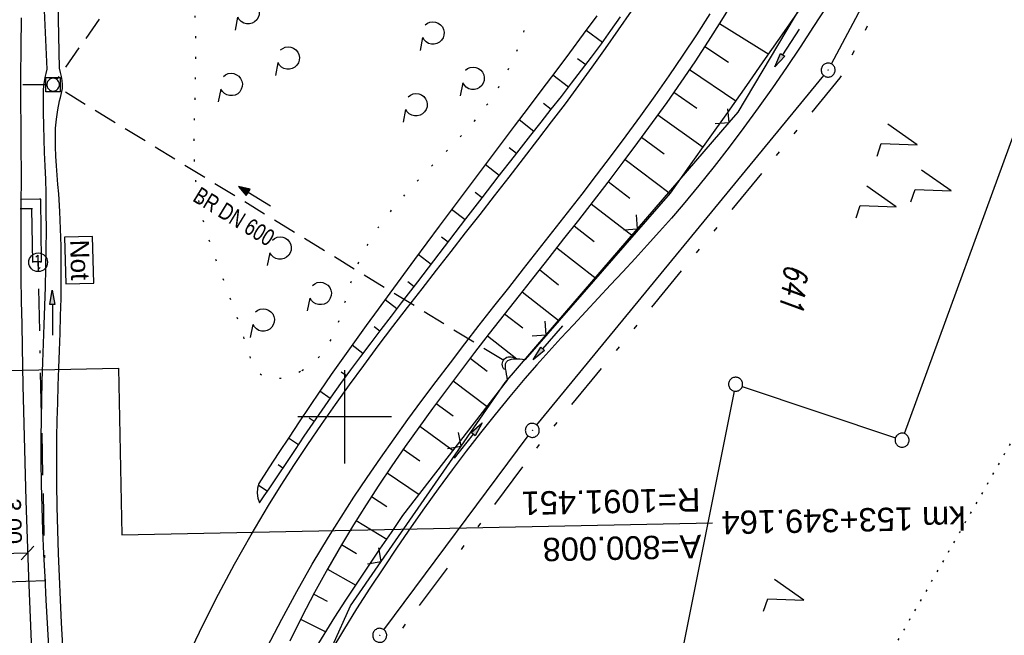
# Model space of a CAD drawing. Extents: x 510637 to 511182, y 471777 to 472747.
# Tile 13 of 42: x 510865 to 510971, y 472077 to 472143. Entities that reach past the tile are written whole.
import ezdxf

# ---------------------------------------------------------------- set-up
doc = ezdxf.new("R2010")
doc.units = 0
doc.header["$LTSCALE"] = 10
doc.header["$MEASUREMENT"] = 0
for name, pattern in [('ACAD_ISO16W100', [73, 15, -6.5, 15, -6.5, 15, -7, 1, -7]), ('AUSGEZOGEN', [0]), ('LT00', [0]), ('LT07', [0.22, 0.02, -0.2]), ('LT09', [0.54, 0.2, -0.1, 0.02, -0.1, 0.02, -0.1]), ('PUNKTX2_STR', [0.6, 0.1, -0.5]), ('STRICHLINIE2', [0.375, 0.25, -0.125])]:
    doc.linetypes.add(name, pattern=pattern)
doc.layers.get('0').update_dxf_attribs({"linetype": 'LT00'})
for name, color, linetype in [('-EL-020', 250, 'LT00'), ('-Halt-Pfeil', 4, 'LT00'), ('-Haltung', 182, 'STRICHLINIE2'), ('-Haltungsbeschriftung', 182, 'LT00'), ('BAB-KABEL', 220, 'ACAD_ISO16W100'), ('BAB-NS_SYB', 221, 'Continuous'), ('BAB-NS_TEXT', 221, 'Continuous'), ('BEMAßUNG', 255, 'Continuous'), ('DFK_AB_L', 21, 'LT00'), ('DFK_AB_P', 7, 'LT00'), ('DFK_FLUR_NR', 250, 'LT00'), ('DFK_GZPKT', 250, 'LT00'), ('DFK_KATASTER', 250, 'LT00'), ('DFK_NUTZUNG', 250, 'LT00'), ('DFK_NUTZUNGSGRENZE', 70, 'PUNKTX2_STR'), ('GEHOELZ_SYMB', 252, 'Continuous'), ('GEMARKUNGSGRENZE', 3, 'LT09'), ('PFEIL', 140, 'AUSGEZOGEN'), ('V94_AFBR_BAB', 250, 'LT00'), ('V94_BOESCH', 250, 'LT00'), ('V94_BOSCHUNG', 250, 'LT00'), ('V94_GEHOELZ', 250, 'LT07'), ('V94_GEHWEG', 250, 'LT00'), ('V94_GRABEN', 250, 'LT00'), ('V94_KA_MULD', 182, 'LT00'), ('V94_RASTER', 250, 'LT00'), ('V94_UK_DURCH', 182, 'LT00'), ('V94_ZAUN', 40, 'LT00')]:
    doc.layers.add(name, color=color, linetype=linetype)
doc.styles.add('Arial', font='ARIAL.TTF')
doc.styles.add('Beschrift', font='ARIAL.TTF')
doc.styles.add('Haltungsbeschriftung', font='ARIAL.TTF', dxfattribs={"width": 0.75})
doc.styles.get("Standard").update_dxf_attribs({"font": 'romans.shx'})

# ---------------------------------------------------------------- blocks, each defined once
blk = doc.blocks.new('SYMB7222')
at = {"color": 0, "linetype": 'ByBlock'}
blk.add_line((0, 0.185), (-0.11, -0.185), dxfattribs=at)
blk.add_lwpolyline([(0.25, -0.185), (0.11, -0.185), (0, 0.185)], dxfattribs=at)
blk = doc.blocks.new('SYMB7010')
at = {"color": 0, "linetype": 'ByBlock'}
for points in [[(-0.031408, 0.499213), (-0.093728, 0.49134), (-0.15457, 0.475719), (-0.212975, 0.452595), (-0.268021, 0.422333), (-0.31884, 0.385411), (-0.36463, 0.342411), (-0.40467, 0.29401), (-0.438329, 0.240973), (-0.465074, 0.184136), (-0.484486, 0.124395), (-0.496256, 0.062692), (-0.5002, 0)], [(-0.5002, 0), (-0.496256, -0.062692), (-0.484486, -0.124395), (-0.465075, -0.184136), (-0.438329, -0.240973), (-0.404671, -0.29401), (-0.36463, -0.342411), (-0.31884, -0.385411), (-0.268021, -0.422333), (-0.212975, -0.452595), (-0.154571, -0.475719), (-0.093728, -0.49134), (-0.031408, -0.499213), (0.031408, -0.499213)], [(0.5002, 0), (0.496256, 0.062692), (0.484485, 0.124395), (0.465074, 0.184136), (0.438329, 0.240973), (0.40467, 0.29401), (0.36463, 0.342411), (0.31884, 0.385411), (0.268021, 0.422333), (0.212975, 0.452595), (0.15457, 0.475719), (0.093728, 0.49134), (0.031408, 0.499213), (-0.031408, 0.499213)], [(0.031408, -0.499213), (0.093728, -0.491341), (0.15457, -0.475719), (0.212975, -0.452595), (0.268021, -0.422333), (0.31884, -0.385411), (0.36463, -0.342411), (0.404671, -0.294011), (0.438329, -0.240974), (0.465075, -0.184136), (0.484486, -0.124395), (0.496256, -0.062692), (0.500201, 0)]]:
    blk.add_lwpolyline(points, dxfattribs=at)
blk = doc.blocks.new('SYMB0003')
at = {"color": 0, "linetype": 'ByBlock'}
for p, q in [((-0.015712, 0), (0.010166, 0.012015)), ((0, -0.021257), (-0.015712, 0)), ((0.010166, 0.012015), (0, -0.021257))]:
    blk.add_line(p, q, dxfattribs=at)
for points in [[(-0.031395, 0.499013), (-0.093691, 0.491144), (-0.154509, 0.475528), (-0.21289, 0.452414), (-0.267913, 0.422164), (-0.318712, 0.385257), (-0.364484, 0.342274), (-0.404509, 0.293893), (-0.438154, 0.240877), (-0.464888, 0.184062), (-0.484292, 0.124345), (-0.496058, 0.062667), (-0.5, 0)], [(-0.5, 0), (-0.496058, -0.062667), (-0.484292, -0.124345), (-0.464888, -0.184062), (-0.438154, -0.240877), (-0.404509, -0.293893), (-0.364485, -0.342274), (-0.318712, -0.385257), (-0.267914, -0.422164), (-0.21289, -0.452414), (-0.154509, -0.475529), (-0.093691, -0.491144), (-0.031395, -0.499014), (0.031395, -0.499014)], [(0.5, 0), (0.496057, 0.062667), (0.484292, 0.124345), (0.464888, 0.184062), (0.438153, 0.240877), (0.404509, 0.293893), (0.364484, 0.342274), (0.318712, 0.385257), (0.267913, 0.422164), (0.21289, 0.452414), (0.154509, 0.475528), (0.093691, 0.491144), (0.031395, 0.499013), (-0.031395, 0.499013)], [(0.031395, -0.499014), (0.093691, -0.491144), (0.154509, -0.475529), (0.21289, -0.452414), (0.267914, -0.422164), (0.318712, -0.385257), (0.364485, -0.342274), (0.404509, -0.293893), (0.438154, -0.240877), (0.464889, -0.184062), (0.484292, -0.124345), (0.496058, -0.062667), (0.5, 0)]]:
    blk.add_lwpolyline(points, dxfattribs=at)
blk = doc.blocks.new('SYMB0011')
at = {"color": 0, "linetype": 'ByBlock'}
for p, q in [((0.5, 0), (-0.5, 0)), ((0, 0.5), (0, -0.5))]:
    blk.add_line(p, q, dxfattribs=at)
blk = doc.blocks.new('SYMB0024')
at = {"color": 0, "linetype": 'ByBlock'}
for p, q in [((-0.5, 0.5), (0, 0)), ((0, 0), (0.5, 0.5))]:
    blk.add_line(p, q, dxfattribs=at)
blk = doc.blocks.new('Pfreil3')
at = {"layer": 'PFEIL'}
blk.add_hatch(color=256, dxfattribs=at).paths.add_polyline_path([(-1.55, 0.27), (-1.55, -0.27), (0, 0)])
for p, q in [((-1.55, 0), (-4.83, 0)), ((-1.55, -0.27), (-1.55, 0.27)), ((-1.55, 0.27), (0, 0)), ((0, 0), (-1.55, -0.27))]:
    blk.add_line(p, q, dxfattribs=at)
blk = doc.blocks.new('SYMB1210')
at = {"color": 0, "linetype": 'ByBlock'}
blk.add_line((0.018815, -0.179014), (0.055623, -0.17119), dxfattribs=at)
for points in [[(-0.2, -0.2), (-0.2, 0.2), (0.2, 0.2), (0.2, -0.2), (-0.2, -0.2)], [(0.018815, 0.179014), (-0.018815, 0.179014), (-0.055623, 0.17119), (-0.09, 0.155885), (-0.120444, 0.133766), (-0.145623, 0.105801), (-0.164438, 0.073213), (-0.176067, 0.037424), (-0.18, 0)], [(-0.18, 0), (-0.176067, -0.037424), (-0.164438, -0.073213), (-0.145623, -0.105801), (-0.120444, -0.133766), (-0.09, -0.155885), (-0.055623, -0.17119), (-0.018815, -0.179014), (0.018815, -0.179014)], [(0.18, 0), (0.176067, 0.037424), (0.164438, 0.073213), (0.145623, 0.105801), (0.120444, 0.133766), (0.09, 0.155885), (0.055623, 0.17119), (0.018815, 0.179014)], [(0.055623, -0.17119), (0.09, -0.155885), (0.120444, -0.133766), (0.145623, -0.105801), (0.164438, -0.073213), (0.176067, -0.037424), (0.18, 0)]]:
    blk.add_lwpolyline(points, dxfattribs=at)
blk = doc.blocks.new('SYMB1107')
at = {"color": 0, "linetype": 'ByBlock'}
for points in [[(-0.2, 0), (-0.196157, 0.039018), (-0.184776, 0.076537), (-0.166294, 0.111114), (-0.141421, 0.141421), (-0.111114, 0.166294), (-0.076537, 0.184776), (-0.039018, 0.196157), (0, 0.2)], [(0, 0.2), (0.039018, 0.196157), (0.076537, 0.184776), (0.111114, 0.166294), (0.141421, 0.141421), (0.166294, 0.111114), (0.184776, 0.076537), (0.196157, 0.039018), (0.2, 0)]]:
    blk.add_lwpolyline(points, dxfattribs=at)
blk = doc.blocks.new('GEHOELZ_SYMB')
at = {"layer": 'GEHOELZ_SYMB'}
blk.add_line((0, 0), (1.4, 0), dxfattribs=at)
blk.add_lwpolyline([(-1.39, 0.02), (-1.61, 0.22), (-1.78, 0.47), (-1.88, 0.76), (-1.9, 1.06), (-1.84, 1.36), (-1.72, 1.64), (-1.53, 1.87), (-1.28, 2.05), (-1, 2.16), (-0.7, 2.2), (-0.4, 2.16), (-0.12, 2.05), (0.13, 1.87), (0.32, 1.64), (0.44, 1.36), (0.5, 1.06), (0.48, 0.76), (0.38, 0.47), (0.21, 0.22), (-0.01, 0.02)], dxfattribs=at)
blk = doc.blocks.new('NS-SYMB')
at = {"layer": 'BAB-NS_SYB'}
for p, q in [((0.179, 0.071), (0.25, 0)), ((-0.25, 0), (0.25, 0)), ((-0.25, 0), (-0.179, -0.071))]:
    blk.add_line(p, q, dxfattribs=at)
blk.add_circle((0, 0), 0.325, dxfattribs=at)
blk = doc.blocks.new('_Oblique')
at = {"color": 0, "linetype": 'ByBlock', "lineweight": -2}
blk.add_line((-0.5, -0.5), (0.5, 0.5), dxfattribs=at)
blk = doc.blocks.new('SYMB7221')
at = {"color": 0, "linetype": 'ByBlock'}
for p, q in [((0, 0.435), (-0.11, 0.065)), ((0.11, 0.065), (0, 0.435)), ((0.25, 0.065), (0.11, 0.065)), ((-0.35, -0.065), (-0.46, -0.435)), ((0.35, -0.065), (0.24, -0.435))]:
    blk.add_line(p, q, dxfattribs=at)
for points in [[(-0.1, -0.435), (-0.24, -0.435), (-0.35, -0.065)], [(0.6, -0.435), (0.46, -0.435), (0.35, -0.065)]]:
    blk.add_lwpolyline(points, dxfattribs=at)
blk = doc.blocks.new('SYMB0070')
at = {"color": 0, "linetype": 'ByBlock'}
for p, q in [((-0.5, 0), (0.2, 0)), ((0.5, 0), (0.2, 0.1)), ((0.2, 0.1), (0.2, 0)), ((0.468, 0), (0.21, 0.086)), ((0.21, 0.086), (0.21, -0.086)), ((0.21, -0.086), (0.468, 0)), ((0.22, -0.072), (0.437, 0)), ((0.23, -0.058), (0.405, 0)), ((0.24, -0.045), (0.374, 0)), ((0.342, 0), (0.25, 0.031)), ((0.25, 0.031), (0.25, -0.031)), ((0.25, -0.031), (0.342, 0)), ((0.26, -0.017), (0.31, 0)), ((0.27, -0.003), (0.279, 0))]:
    blk.add_line(p, q, dxfattribs=at)
for points in [[(0.2, 0), (0.2, -0.1), (0.5, 0)], [(0.437, 0), (0.22, 0.072), (0.22, -0.072)], [(0.405, 0), (0.23, 0.058), (0.23, -0.058)], [(0.374, 0), (0.24, 0.045), (0.24, -0.045)], [(0.31, 0), (0.26, 0.017), (0.26, -0.017)], [(0.279, 0), (0.27, 0.003), (0.27, -0.003)]]:
    blk.add_lwpolyline(points, dxfattribs=at)

msp = doc.modelspace()

# ---------------------------------------------------------------- linework, layer by layer
at = {"layer": '-EL-020', "flags": 128}
msp.add_lwpolyline([(510857.01, 472104.81), (510875.79, 472105.19), (510876.15, 472087.38), (510939.37, 472088.65)], dxfattribs=at)
at = {"layer": '-Haltung'}
for p, q in [((510890.98, 472167.09), (510869.23, 472136.16)), ((510868.05, 472135.55), (510851.75, 472135.5)), ((510917.02, 472106.02), (510869.44, 472135.16))]:
    msp.add_line(p, q, dxfattribs=at)
at = {"layer": 'BAB-KABEL', "ltscale": 0.03, "flags": 128}
msp.add_lwpolyline([(510829.01, 472080.95), (510867.97, 472082.49), (510867.2, 472116.54)], dxfattribs=at)
at = {"layer": 'BAB-NS_TEXT', "linetype": 'Continuous', "flags": 128}
msp.add_lwpolyline([(510870.03, 472119.22), (510870.16, 472114.23), (510873.16, 472114.3), (510873.03, 472119.29)], close=True, dxfattribs=at)
at = {"layer": 'BEMAßUNG'}
msp.add_line((510866.07, 472085.42), (510863.1, 472085.34), dxfattribs=at)
at = {"layer": 'DFK_AB_L'}
for p, q in [((510952.09, 472137.77), (510966.95, 472165.77)), ((510920.56, 472099.13), (510951.26, 472136.53)), ((510904.2, 472077.21), (510919.63, 472097.95))]:
    msp.add_line(p, q, dxfattribs=at)
at = {"layer": 'DFK_KATASTER'}
for p, q in [((510959.91, 472098.2), (510991.13, 472183.78)), ((510941.68, 472102.74), (510932.38, 472056.4)), ((510942.54, 472103.24), (510958.94, 472097.74))]:
    msp.add_line(p, q, dxfattribs=at)
at = {"layer": 'DFK_NUTZUNGSGRENZE', "ltscale": 0.2}
msp.add_line((510978.37, 472109.61), (510948.91, 472058.12), dxfattribs=at)
at = {"layer": 'GEMARKUNGSGRENZE', "ltscale": 2.5, "flags": 128}
msp.add_lwpolyline([(511046.03, 472711.81), (511031.93, 472691.27), (510996.41, 472627.33), (510946.88, 472521.12), (510931.14, 472471.16), (510904.27, 472356.96), (510903.97, 472355.51), (510901.21, 472342.3), (510941.59, 472335.04), (510971, 472327.67), (510993.45, 472322.39), (511002.82, 472295.22), (510981.46, 472288.09), (510979.08, 472252.27), (510975.29, 472194.98), (510973.33, 472186.4), (510968.72, 472165.9), (510952.99, 472136.27), (510921.26, 472097.63), (510905.04, 472075.84), (510893.26, 472050.56), (510892, 472047.86), (510887.62, 472022.35), (510889.46, 471975.29), (510899.31, 471911.87), (510912.91, 471849.01), (510924.68, 471794.7)], dxfattribs=at)
at = {"layer": 'V94_AFBR_BAB'}
for points in [[(510865.38, 472142.71), (510865.34, 472139.54), (510865.32, 472136.38), (510865.32, 472133.21), (510865.33, 472131.57), (510865.34, 472129.92), (510865.36, 472128.27), (510865.37, 472126.62), (510865.37, 472124.97), (510865.36, 472123.33), (510865.36, 472122.8), (510865.35, 472122.27), (510865.34, 472119.8), (510865.34, 472117.33), (510865.36, 472114.86), (510865.39, 472112.39), (510865.44, 472109.91), (510865.48, 472107.44), (510865.57, 472103.34), (510865.66, 472099.25), (510865.77, 472095.15), (510865.89, 472091.05), (510866.02, 472086.95), (510866.16, 472082.86), (510866.37, 472077.62), (510866.6, 472072.39)], [(510883.3, 472074.5), (510884.86, 472077.78), (510886.5, 472081.02), (510888.21, 472084.22), (510889.99, 472087.38), (510891.85, 472090.5), (510893.22, 472092.7), (510894.63, 472094.88), (510896.06, 472097.03), (510897.52, 472099.17), (510899.01, 472101.3), (510900.52, 472103.41), (510902.05, 472105.5), (510903.6, 472107.58), (510905.16, 472109.65), (510906.74, 472111.71), (510908.28, 472113.71), (510909.83, 472115.71), (510911.38, 472117.69), (510912.93, 472119.68), (510914.49, 472121.67), (510916.04, 472123.65), (510917.59, 472125.64), (510919.14, 472127.63), (510920.68, 472129.63), (510922.15, 472131.57), (510923.62, 472133.51), (510925.07, 472135.47), (510926.5, 472137.44), (510927.91, 472139.42), (510929.31, 472141.41), (510930.68, 472143.43)], [(510891.72, 472075.35), (510893.26, 472078.35), (510894.87, 472081.31), (510896.54, 472084.24), (510898.27, 472087.12), (510899.62, 472089.27), (510900.99, 472091.39), (510902.4, 472093.5), (510903.83, 472095.58), (510905.29, 472097.65), (510906.76, 472099.7), (510908.26, 472101.74), (510909.78, 472103.77), (510911.31, 472105.79), (510912.85, 472107.8), (510914.41, 472109.81), (510915.98, 472111.82), (510917.55, 472113.82), (510919.13, 472115.82), (510920.7, 472117.82), (510922.27, 472119.82), (510923.84, 472121.83), (510925.4, 472123.84), (510926.96, 472125.86), (510928.55, 472127.97), (510930.13, 472130.08), (510931.69, 472132.21), (510933.23, 472134.35), (510934.74, 472136.51), (510936.23, 472138.69), (510937.68, 472140.89), (510939.1, 472143.12)]]:
    msp.add_lwpolyline(points, dxfattribs=at)
at = {"layer": 'V94_BOESCH'}
for points in [[(510941.71, 472144.72), (510940.33, 472142.46), (510938.91, 472140.22), (510937.46, 472138.01), (510935.97, 472135.82), (510934.46, 472133.65), (510932.92, 472131.5), (510931.35, 472129.36), (510929.77, 472127.24), (510928.17, 472125.13), (510926.6, 472123.09), (510925.02, 472121.06), (510923.43, 472119.04), (510921.84, 472117.01), (510920.25, 472114.99), (510918.66, 472112.97), (510917.07, 472110.95), (510915.48, 472108.92), (510913.91, 472106.88), (510912.39, 472104.89), (510910.88, 472102.89), (510909.39, 472100.88), (510907.92, 472098.85), (510906.47, 472096.81), (510905.05, 472094.75), (510903.65, 472092.67), (510902.29, 472090.57), (510900.96, 472088.45), (510899.67, 472086.31), (510898.2, 472083.77), (510896.79, 472081.2), (510895.43, 472078.6), (510894.12, 472075.97)], [(510927, 472142.93), (510925.53, 472140.95), (510924.06, 472138.97), (510922.59, 472137), (510921.11, 472135.04), (510919.62, 472133.07), (510918.14, 472131.1), (510915.46, 472127.55), (510912.79, 472123.98), (510910.13, 472120.41), (510907.48, 472116.83), (510904.84, 472113.24), (510903.57, 472111.51), (510902.31, 472109.77), (510901.05, 472108.02), (510899.81, 472106.27), (510898.57, 472104.51), (510897.35, 472102.74), (510896.24, 472101.11), (510895.14, 472099.47), (510894.05, 472097.82), (510892.96, 472096.17), (510891.88, 472094.52), (510890.8, 472092.86), (510890.68, 472092.35), (510890.65, 472091.81), (510890.72, 472091.28), (510890.88, 472090.78)], [(510890.88, 472090.78), (510891.4, 472091.53), (510891.91, 472092.28), (510892.85, 472093.69), (510893.8, 472095.1), (510894.74, 472096.51), (510895.68, 472097.92), (510896.62, 472099.32), (510897.58, 472100.72), (510898.55, 472102.11), (510899.6, 472103.57), (510900.66, 472105.02), (510901.73, 472106.47), (510902.82, 472107.9), (510903.91, 472109.34), (510905, 472110.76), (510906.1, 472112.19), (510907.82, 472114.44), (510909.54, 472116.69), (510911.26, 472118.93), (510912.98, 472121.18), (510914.7, 472123.43), (510916.43, 472125.67), (510918.16, 472127.91), (510919.91, 472130.14), (510921.01, 472131.52), (510922.1, 472132.91), (510923.19, 472134.3), (510924.28, 472135.7), (510925.36, 472137.1), (510926.42, 472138.5), (510927.47, 472139.92), (510928.5, 472141.36), (510929.5, 472142.81)]]:
    msp.add_lwpolyline(points, dxfattribs=at)
at = {"layer": 'V94_BOSCHUNG'}
for p, q in [((510940.11, 472142.11), (510945.39, 472138.82)), ((510927.59, 472140.08), (510925.83, 472141.35)), ((510938.53, 472139.64), (510941.08, 472137.97)), ((510925.79, 472137.66), (510924.92, 472138.31)), ((510923.95, 472135.27), (510922.26, 472136.57)), ((510936.9, 472137.18), (510941.86, 472133.81)), ((510935.23, 472134.75), (510937.67, 472133.04)), ((510922.09, 472132.9), (510921.28, 472133.54)), ((510933.51, 472132.33), (510938.35, 472128.85)), ((510920.23, 472130.54), (510918.66, 472131.79)), ((510931.77, 472129.93), (510934.18, 472128.15)), ((510918.38, 472128.19), (510917.62, 472128.79)), ((510916.55, 472125.82), (510915.04, 472126.99)), ((510930, 472127.54), (510934.84, 472123.91)), ((510928.2, 472125.17), (510930.52, 472123.4)), ((510914.72, 472123.45), (510913.98, 472124.02)), ((510926.38, 472122.81), (510930.86, 472119.34)), ((510912.89, 472121.07), (510911.44, 472122.18)), ((510924.55, 472120.45), (510926.71, 472118.76)), ((510911.07, 472118.69), (510910.36, 472119.23)), ((510909.25, 472116.31), (510907.87, 472117.36)), ((510922.7, 472118.1), (510926.9, 472114.8)), ((510920.84, 472115.75), (510922.89, 472114.14)), ((510907.43, 472113.92), (510906.76, 472114.43)), ((510918.98, 472113.39), (510922.96, 472110.27)), ((510905.6, 472111.54), (510904.32, 472112.52)), ((510917.12, 472111.02), (510919.06, 472109.52)), ((510903.77, 472109.16), (510903.16, 472109.63)), ((510915.27, 472108.65), (510918.43, 472106.21)), ((510901.96, 472106.77), (510900.79, 472107.66)), ((510913.43, 472106.26), (510915.26, 472104.87)), ((510900.18, 472104.37), (510899.62, 472104.79)), ((510911.61, 472103.86), (510915.26, 472101.11)), ((510898.44, 472101.95), (510897.34, 472102.73)), ((510909.8, 472101.44), (510911.62, 472100.1)), ((510896.74, 472099.49), (510896.19, 472099.86)), ((510908.03, 472099), (510911.61, 472096.39)), ((510895.07, 472097), (510893.99, 472097.73)), ((510906.27, 472096.52), (510908.04, 472095.28)), ((510893.4, 472094.5), (510892.87, 472094.86)), ((510904.55, 472094.02), (510907.99, 472091.7)), ((510891.73, 472092.02), (510890.75, 472092.68)), ((510902.87, 472091.48), (510904.53, 472090.41)), ((510901.24, 472088.91), (510904.51, 472086.9)), ((510899.67, 472086.32), (510901.25, 472085.38)), ((510898.15, 472083.69), (510901.18, 472081.98)), ((510896.7, 472081.03), (510898.13, 472080.26)), ((510895.29, 472078.34), (510897.97, 472076.97))]:
    msp.add_line(p, q, dxfattribs=at)
at = {"layer": 'V94_GEHOELZ', "linetype": 'LT07', "flags": 128}
msp.add_lwpolyline([(510895.29, 472104.84), (510894.79, 472104.6), (510894.27, 472104.39), (510893.73, 472104.22), (510893.2, 472104.11), (510892.68, 472104.05), (510892.18, 472104.06), (510891.72, 472104.14), (510891.3, 472104.31), (510890.95, 472104.56), (510890.65, 472104.89), (510890.39, 472105.28), (510890.16, 472105.72), (510889.96, 472106.2), (510889.79, 472106.71), (510889.62, 472107.24), (510889.45, 472107.77), (510889.03, 472109.09), (510888.6, 472110.38), (510888.16, 472111.62), (510887.71, 472112.84), (510887.26, 472114.03), (510886.82, 472115.2), (510886.4, 472116.35), (510885.99, 472117.48), (510885.61, 472118.59), (510885.25, 472119.7), (510884.93, 472120.79), (510884.65, 472121.88), (510884.42, 472122.97), (510884.23, 472124.08), (510884.09, 472125.19), (510884, 472126.31), (510883.93, 472127.44), (510883.9, 472128.59), (510883.89, 472129.75), (510883.91, 472130.94), (510883.93, 472132.16), (510883.97, 472133.41), (510884.01, 472134.69), (510884.04, 472136), (510884.07, 472137.36), (510884.09, 472138.76), (510884.08, 472140.21), (510884.05, 472141.71), (510884.03, 472142.39), (510884.01, 472143.06), (510884.01, 472143.72), (510884.03, 472144.36), (510884.07, 472144.97), (510884.16, 472145.53), (510884.3, 472146.03), (510884.49, 472146.47), (510884.75, 472146.83), (510885.09, 472147.1), (510885.47, 472147.26), (510885.91, 472147.35), (510886.4, 472147.38), (510886.93, 472147.36), (510887.49, 472147.3), (510888.06, 472147.22), (510888.63, 472147.13), (510889.99, 472146.91), (510891.3, 472146.69), (510892.56, 472146.48), (510893.78, 472146.28), (510894.97, 472146.09), (510896.14, 472145.9), (510897.28, 472145.73), (510898.41, 472145.57), (510899.53, 472145.42), (510900.66, 472145.28), (510901.79, 472145.16), (510902.93, 472145.05), (510904.09, 472144.96), (510905.28, 472144.89), (510906.5, 472144.83), (510907.76, 472144.79), (510909.07, 472144.76), (510910.43, 472144.76), (510911.85, 472144.78), (510913.33, 472144.82), (510914, 472144.84), (510914.68, 472144.86), (510915.34, 472144.87), (510915.99, 472144.86), (510916.62, 472144.83), (510917.2, 472144.77), (510917.74, 472144.67), (510918.22, 472144.53), (510918.63, 472144.34), (510918.96, 472144.08), (510919.21, 472143.77), (510919.35, 472143.39), (510919.42, 472142.94), (510919.4, 472142.45), (510919.33, 472141.92), (510919.19, 472141.36), (510919.02, 472140.78), (510918.81, 472140.19), (510918.59, 472139.6), (510918.35, 472139.03), (510917.96, 472138.14), (510917.56, 472137.31), (510917.16, 472136.51), (510916.76, 472135.76), (510916.33, 472135.04), (510915.9, 472134.35), (510915.44, 472133.68), (510914.96, 472133.02), (510914.25, 472132.11), (510913.49, 472131.21), (510912.69, 472130.32), (510911.87, 472129.44), (510911.02, 472128.56), (510910.17, 472127.69), (510909.3, 472126.81), (510908.43, 472125.92), (510907.57, 472125.02), (510906.72, 472124.11), (510905.88, 472123.18), (510905.08, 472122.23), (510904.31, 472121.26), (510903.58, 472120.25), (510902.89, 472119.21), (510902.26, 472118.14), (510901.69, 472117.03), (510901.18, 472115.87), (510900.88, 472115.05), (510900.6, 472114.22), (510900.34, 472113.38), (510900.09, 472112.54), (510899.83, 472111.7), (510899.57, 472110.87), (510899.29, 472110.05), (510898.98, 472109.26), (510898.63, 472108.49), (510898.24, 472107.76), (510897.79, 472107.07), (510897.28, 472106.43), (510896.7, 472105.84), (510896.04, 472105.31), (510895.29, 472104.84)], close=True, dxfattribs=at)
at = {"layer": 'V94_GEHWEG'}
msp.add_lwpolyline([(510865.36, 472123.33), (510867.44, 472123.31), (510867.51, 472116.57), (510866.64, 472116.57), (510866.54, 472122.27), (510865.35, 472122.27)], dxfattribs=at)
at = {"layer": 'V94_GRABEN'}
for points in [[(510867.49, 472151.39), (510868.14, 472137.2), (510868.02, 472136.76), (510867.91, 472136.33), (510867.83, 472135.89), (510867.77, 472135.43), (510867.74, 472134.97), (510867.72, 472134.51), (510867.72, 472134.05), (510867.73, 472132.61), (510867.76, 472131.16), (510867.8, 472129.72), (510867.86, 472128.29), (510867.91, 472126.85), (510867.97, 472125.41), (510868.01, 472123.98), (510868.04, 472121.96), (510868.05, 472119.95), (510868.03, 472117.93), (510868, 472115.92), (510867.94, 472113.9), (510867.88, 472111.88), (510867.81, 472109.86), (510867.74, 472107.85), (510867.67, 472105.83), (510867.6, 472103.81), (510867.55, 472101.79), (510867.51, 472099.77), (510867.48, 472097.75), (510867.49, 472095.27), (510867.52, 472092.79), (510867.58, 472090.31), (510867.67, 472087.83), (510867.77, 472085.35), (510867.9, 472082.87), (510868.03, 472080.39), (510868.17, 472077.9), (510868.31, 472075.42)], [(510869.83, 472075.44), (510869.7, 472077.93), (510869.58, 472080.41), (510869.47, 472082.9), (510869.38, 472085.38), (510869.3, 472087.87), (510869.23, 472090.35), (510869.2, 472092.83), (510869.19, 472095.31), (510869.21, 472097.79), (510869.24, 472099.65), (510869.29, 472101.51), (510869.35, 472103.36), (510869.42, 472105.22), (510869.48, 472107.08), (510869.55, 472108.94), (510869.6, 472110.8), (510869.65, 472112.66), (510869.68, 472114.52), (510869.68, 472116.38), (510869.66, 472118.25), (510869.61, 472120.12), (510869.53, 472121.99), (510869.41, 472123.87), (510869.32, 472124.88), (510869.24, 472125.88), (510869.16, 472126.88), (510869.09, 472127.89), (510869.05, 472128.89), (510869.04, 472129.88), (510869.07, 472130.88), (510869.15, 472131.87), (510869.29, 472132.85), (510869.5, 472133.83), (510869.59, 472134.16), (510869.67, 472134.49), (510869.74, 472134.82), (510869.79, 472135.15), (510869.8, 472135.58), (510869.76, 472136), (510869.69, 472136.43), (510869.6, 472136.86), (510869.5, 472137.3), (510869.2, 472151.39)], [(510896.66, 472074.83), (510897.8, 472076.7), (510898.96, 472078.55), (510900.14, 472080.38), (510901.34, 472082.21), (510902.55, 472084.02), (510903.77, 472085.83), (510905.01, 472087.63), (510906.24, 472089.43), (510917.43, 472103.93), (510917.38, 472104.24), (510917.33, 472104.56), (510917.27, 472104.9), (510917.22, 472105.17), (510917.2, 472105.44), (510917.22, 472105.68), (510917.31, 472105.89), (510917.45, 472106.01), (510917.64, 472106.1), (510917.86, 472106.16), (510918.09, 472106.19), (510918.42, 472106.21), (510918.74, 472106.19), (510919.04, 472106.16), (510919.34, 472106.12), (510934.86, 472123.94), (510936.9, 472126.81), (510938.95, 472129.69), (510940.99, 472132.57), (510943.02, 472135.45), (510945.05, 472138.35), (510947.08, 472141.25), (510949.1, 472144.16)], [(510951.59, 472143.97), (510950.17, 472141.76), (510948.73, 472139.56), (510947.27, 472137.38), (510945.78, 472135.22), (510944.26, 472133.08), (510942.72, 472130.96), (510941.15, 472128.86), (510939.54, 472126.79), (510937.9, 472124.75), (510936.22, 472122.74), (510934.96, 472121.27), (510933.68, 472119.82), (510932.38, 472118.38), (510931.07, 472116.95), (510929.76, 472115.53), (510928.43, 472114.11), (510927.11, 472112.7), (510925.79, 472111.28), (510924.47, 472109.86), (510923.15, 472108.43), (510921.85, 472107), (510920.56, 472105.55), (510919.29, 472104.09), (510917.67, 472102.18), (510916.09, 472100.25), (510914.53, 472098.29), (510913.01, 472096.31), (510911.5, 472094.31), (510910.02, 472092.29), (510908.56, 472090.26), (510907.12, 472088.21), (510905.63, 472086.04), (510904.15, 472083.85), (510902.7, 472081.65), (510901.27, 472079.43), (510899.88, 472077.18), (510898.52, 472074.92)]]:
    msp.add_lwpolyline(points, dxfattribs=at)
at = {"layer": 'V94_RASTER'}
for p, q in [((510900, 472105), (510900, 472095)), ((510905, 472100), (510895, 472100))]:
    msp.add_line(p, q, dxfattribs=at)
at = {"layer": 'V94_ZAUN'}
for p, q in [((510931.34, 472120.13), (510941.13, 472131.49)), ((510921.55, 472108.76), (510931.34, 472120.13)), ((510903.92, 472084.52), (510912.45, 472096.86))]:
    msp.add_line(p, q, dxfattribs=at)
for points in [[(510941.13, 472131.49), (510942.1, 472132.62), (510949.02, 472144.22)], [(510912.45, 472096.86), (510917.17, 472103.67), (510921.55, 472108.76)], [(510896.85, 472071.36), (510900.63, 472079.77), (510903.92, 472084.52)]]:
    msp.add_lwpolyline(points, dxfattribs=at)

# ---------------------------------------------------------------- block references
at = {"layer": '-Halt-Pfeil', "xscale": 4.000000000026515, "yscale": 4, "zscale": 4, "rotation": 148.5152039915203}
msp.add_blockref('SYMB0070', (510890.35, 472123.6), dxfattribs=at)
at = {"layer": 'BAB-NS_SYB', "xscale": 3.074999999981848, "yscale": 3.075000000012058, "zscale": 3.075, "rotation": 271.464957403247}
msp.add_blockref('NS-SYMB', (510867.2, 472116.54), dxfattribs=at)
at = {"layer": 'BEMAßUNG', "xscale": 1.400000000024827, "yscale": 1.400000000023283, "zscale": 1.4, "rotation": 1.561750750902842}
msp.add_blockref('_Oblique', (510866.07, 472085.42), dxfattribs=at)
at = {"layer": 'DFK_AB_P', "xscale": 1.499999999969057, "yscale": 1.5, "zscale": 1.5, "rotation": 251.2881100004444}
for p in [(510951.74, 472137.11), (510920.08, 472098.55), (510903.75, 472076.61)]:
    msp.add_blockref('SYMB0003', p, dxfattribs=at)
at = {"layer": 'DFK_GZPKT', "xscale": 1.499999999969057, "yscale": 1.5, "zscale": 1.5, "rotation": 251.2881100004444}
for p in [(510941.83, 472103.48), (510959.65, 472097.5)]:
    msp.add_blockref('SYMB7010', p, dxfattribs=at)
at = {"layer": 'DFK_NUTZUNG', "xscale": 10, "yscale": 10, "zscale": 10, "rotation": 251.28826}
for name, p in [('SYMB7221', (510960.77, 472125.57)), ('SYMB7222', (510947.39, 472080.96))]:
    msp.add_blockref(name, p, dxfattribs=at)
at = {"layer": 'GEHOELZ_SYMB'}
for p, rotation in [((510888.55, 472142.76), 259.0065000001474), ((510908.33, 472140.59), 259.0065000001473), ((510892.85, 472137.9), 259.0065000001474), ((510912.63, 472135.73), 259.0065000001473), ((510886.74, 472135.07), 259.0065000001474), ((510906.52, 472132.9), 259.0065000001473), ((510891.98, 472117.56), 259.0065000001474), ((510896.27, 472112.7), 259.0065000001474), ((510890.17, 472109.87), 259.0065000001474)]:
    msp.add_blockref('GEHOELZ_SYMB', p, dxfattribs=dict(at, rotation=rotation))
at = {"layer": 'PFEIL'}
for p, rotation in [((510946.03, 472137.45), 237.0821888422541), ((510868.71, 472113.57), 90.46224845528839), ((510920.18, 472106.1), 229.1307850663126), ((510914.72, 472099.36), 51.72237265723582)]:
    msp.add_blockref('Pfreil3', p, dxfattribs=dict(at, rotation=rotation))
at = {"layer": 'V94_GEHWEG', "xscale": 0.1000000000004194, "yscale": 0.1000000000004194, "zscale": 0.1, "rotation": 263.3409040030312}
for p in [(510865.36, 472123.33), (510867.44, 472123.31), (510865.35, 472122.27), (510866.54, 472122.27), (510866.64, 472116.57), (510867.51, 472116.57)]:
    msp.add_blockref('SYMB0011', p, dxfattribs=at)
at = {"layer": 'V94_KA_MULD', "xscale": 3.79999999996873, "yscale": 3.799999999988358, "zscale": 3.8, "rotation": 270.0293608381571}
msp.add_blockref('SYMB1210', (510868.8, 472135.55), dxfattribs=at)
at = {"layer": 'V94_UK_DURCH', "xscale": 4.000000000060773, "yscale": 4, "zscale": 4, "rotation": 45.36120984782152}
msp.add_blockref('SYMB1107', (510917.66, 472105.63), dxfattribs=at)
at = {"layer": 'V94_ZAUN', "yscale": 2.099999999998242, "zscale": 2.1}
for p, xscale, rotation in [((510941.13, 472131.49), 2.100000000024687, 49.26772399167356), ((510931.34, 472120.13), 2.100000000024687, 49.26772399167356), ((510921.55, 472108.76), 2.100000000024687, 49.26772399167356), ((510912.45, 472096.86), 2.100000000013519, 55.30873399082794), ((510903.92, 472084.52), 2.100000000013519, 55.30873399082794)]:
    msp.add_blockref('SYMB0024', p, dxfattribs=dict(at, xscale=xscale, rotation=rotation))

# ---------------------------------------------------------------- texts
at = {"layer": '-EL-020', "style": 'Arial'}
for s, p in [('R=1091.451', (510938.04, 472092.37)), (' km 153+349.164', (510967.39, 472090.46)), ('A=800.008', (510938.14, 472087.37))]:
    msp.add_text(s, height=2.5, rotation=-178.8465, dxfattribs=at).set_placement(p)
at = {"layer": '-Haltungsbeschriftung', "style": 'Haltungsbeschriftung', "width": 0.75}
msp.add_text('BR DN 600', height=1.8, rotation=328.5152, dxfattribs=at).set_placement((510883.63, 472123.16))
at = {"layer": 'BAB-NS_TEXT', "linetype": 'Continuous', "style": 'Beschrift'}
msp.add_text('Not', height=2, rotation=271.465, dxfattribs=at).set_placement((510870.62, 472118.93))
at = {"layer": 'BEMAßUNG', "insert": (510864.5, 472088.82), "char_height": 1.8, "attachment_point": 5, "rotation": 271.5618, "style": 'Arial'}
msp.add_mtext('\\A1;3.00', dxfattribs=at)
at = {"layer": 'DFK_FLUR_NR', "oblique": 13.754, "width": 0.75}
msp.add_text('641', height=2.5, rotation=263.3409, dxfattribs=at).set_placement((510947.13, 472116.44))

doc.saveas('drawing.dxf')
